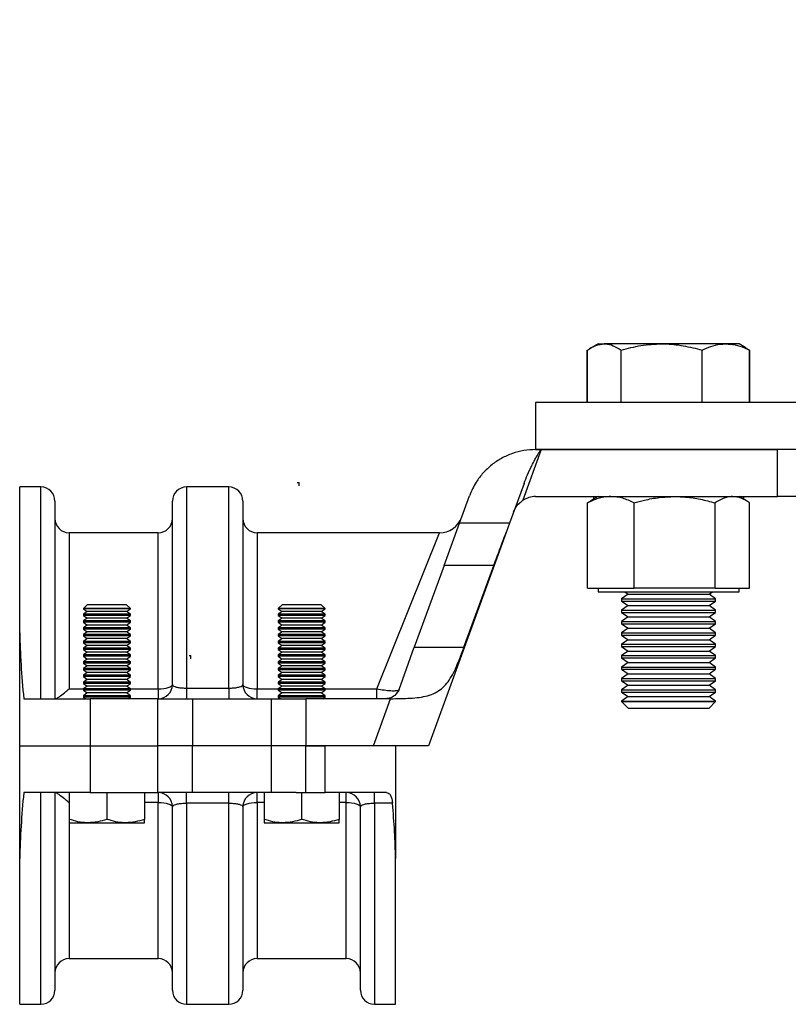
# Model space of a CAD drawing. Header units: millimetres. Extents: x 2 to 838, y 2 to 592.
# Tile 3 of 9: x 247 to 328, y 240 to 345. Entities that reach past the tile are written whole.
import ezdxf

# ---------------------------------------------------------------- set-up
doc = ezdxf.new("R2010")
doc.units = ezdxf.units.MM
doc.header["$PDSIZE"] = -1

msp = doc.modelspace()

# ---------------------------------------------------------------- linework, layer by layer
at = {"color": 7, "linetype": 'Continuous', "lineweight": 25}
for p, q in [((307.43, 310.31), (307.26, 310.21)), ((308.18, 310.74), (307.43, 310.31)), ((308.18, 310.74), (308.84, 310.74)), ((314.94, 310.74), (308.84, 310.74)), ((321.77, 310.74), (314.94, 310.74)), ((323.18, 310.74), (321.77, 310.74)), ((323.92, 310.31), (323.18, 310.74)), ((324.3, 310.07), (323.91, 310.29)), ((307.03, 304.49), (307.03, 310.07)), ((307.06, 304.49), (307.06, 310.07)), ((310.63, 304.49), (310.63, 310.07)), ((319.25, 304.49), (319.25, 310.07)), ((324.3, 304.49), (324.3, 310.07)), ((324.33, 304.49), (324.33, 310.07)), ((301.54, 304.49), (301.54, 299.49)), ((302.14, 299.49), (300.17, 294.09)), ((301.54, 299.49), (302.14, 299.49)), ((302.14, 299.49), (327.29, 299.49)), ((327.29, 294.49), (327.29, 299.49)), ((248.89, 295.51), (246.64, 295.51)), ((246.64, 279.99), (246.64, 295.51)), ((248.89, 272.98), (248.89, 295.51)), ((268.89, 295.51), (264.39, 295.51)), ((264.39, 295.51), (264.39, 274.11)), ((268.89, 274.11), (268.89, 295.51)), ((300.3, 295.89), (298.76, 291.67)), ((293.44, 291.67), (294.49, 294.56)), ((301.54, 294.49), (327.29, 294.49)), ((308.18, 294.49), (307.39, 294.04)), ((307.7, 294.49), (307.7, 294.22)), ((323.97, 294.04), (323.18, 294.49)), ((323.66, 294.49), (323.66, 294.22)), ((329.79, 294.49), (327.29, 294.49)), ((250.39, 294.01), (250.39, 272.98)), ((262.89, 274.48), (262.89, 294.01)), ((270.39, 294.01), (270.39, 274.48)), ((307.05, 293.82), (307.4, 294.01)), ((307.05, 284.74), (307.05, 293.82)), ((312.01, 284.74), (312.01, 293.82)), ((320.64, 284.74), (320.64, 293.82)), ((324.31, 284.74), (324.31, 293.82)), ((291.79, 287.14), (293.44, 291.67)), ((298.76, 291.67), (293.44, 291.67)), ((298.76, 291.67), (298.4, 290.68)), ((261.39, 290.64), (251.89, 290.64)), ((251.89, 290.64), (251.89, 274.04)), ((261.39, 274.04), (261.39, 290.64)), ((291.32, 290.64), (271.89, 290.64)), ((271.89, 290.64), (271.89, 274.04)), ((284.63, 274.04), (291.32, 290.64)), ((298.4, 290.68), (290.14, 267.98)), ((291.79, 287.14), (288.63, 278.45)), ((297.08, 287.14), (291.79, 287.14)), ((293.91, 278.45), (297.08, 287.14)), ((307.05, 284.74), (309.53, 284.74)), ((308.18, 284.74), (308.18, 284.34)), ((308.18, 284.34), (323.18, 284.34)), ((309.53, 284.74), (312.01, 284.74)), ((311.37, 284.1), (310.68, 283.62)), ((311.02, 284.34), (311.37, 284.1)), ((311.37, 284.1), (319.99, 284.1)), ((316.33, 284.74), (312.01, 284.74)), ((320.64, 284.74), (316.33, 284.74)), ((319.99, 284.1), (320.34, 284.34)), ((320.68, 283.62), (319.99, 284.1)), ((320.64, 284.74), (322.47, 284.74)), ((322.47, 284.74), (324.31, 284.74)), ((323.18, 284.34), (323.18, 284.74)), ((253.83, 282.98), (253.42, 282.57)), ((258, 282.98), (253.83, 282.98)), ((258.42, 282.57), (258, 282.98)), ((274.55, 282.98), (274.14, 282.57)), ((278.72, 282.98), (274.55, 282.98)), ((279.14, 282.57), (278.72, 282.98)), ((310.68, 283.62), (310.68, 283.37)), ((310.68, 283.62), (320.68, 283.62)), ((310.68, 283.37), (311.37, 282.89)), ((310.68, 283.37), (320.68, 283.37)), ((319.99, 282.89), (320.68, 283.37)), ((320.68, 283.37), (320.68, 283.62)), ((253.42, 282.57), (253.42, 282.55)), ((258.42, 282.57), (253.42, 282.57)), ((253.42, 282.55), (253.83, 282.26)), ((255.92, 282.55), (253.42, 282.55)), ((253.83, 282.26), (253.42, 281.97)), ((253.42, 281.97), (253.42, 281.83)), ((255.92, 281.97), (253.42, 281.97)), ((255.92, 282.26), (253.83, 282.26)), ((258.42, 282.55), (255.92, 282.55)), ((258, 282.26), (255.92, 282.26)), ((258.42, 281.97), (255.92, 281.97)), ((258, 282.26), (258.42, 282.55)), ((258.42, 281.97), (258, 282.26)), ((258.42, 282.55), (258.42, 282.57)), ((258.42, 281.83), (258.42, 281.97)), ((274.14, 282.57), (274.14, 282.55)), ((279.14, 282.57), (274.14, 282.57)), ((274.14, 282.55), (274.55, 282.26)), ((276.64, 282.55), (274.14, 282.55)), ((274.55, 282.26), (274.14, 281.97)), ((274.14, 281.97), (274.14, 281.83)), ((276.64, 281.97), (274.14, 281.97)), ((276.64, 282.26), (274.55, 282.26)), ((279.14, 282.55), (276.64, 282.55)), ((278.72, 282.26), (276.64, 282.26)), ((279.14, 281.97), (276.64, 281.97)), ((278.72, 282.26), (279.14, 282.55)), ((279.14, 281.97), (278.72, 282.26)), ((279.14, 282.55), (279.14, 282.57)), ((279.14, 281.83), (279.14, 281.97)), ((311.37, 282.89), (310.68, 282.41)), ((310.68, 282.41), (310.68, 282.16)), ((310.68, 282.41), (320.68, 282.41)), ((310.68, 282.16), (311.37, 281.68)), ((310.68, 282.16), (320.68, 282.16)), ((311.37, 282.89), (319.99, 282.89)), ((320.68, 282.41), (319.99, 282.89)), ((319.99, 281.68), (320.68, 282.16)), ((320.68, 282.16), (320.68, 282.41)), ((253.42, 281.83), (253.83, 281.54)), ((255.92, 281.83), (253.42, 281.83)), ((253.83, 281.54), (253.42, 281.25)), ((253.42, 281.25), (253.42, 281.11)), ((255.92, 281.25), (253.42, 281.25)), ((253.42, 281.11), (253.83, 280.82)), ((255.92, 281.11), (253.42, 281.11)), ((255.92, 281.54), (253.83, 281.54)), ((258.42, 281.83), (255.92, 281.83)), ((258, 281.54), (255.92, 281.54)), ((258.42, 281.25), (255.92, 281.25)), ((258.42, 281.11), (255.92, 281.11)), ((258, 281.54), (258.42, 281.83)), ((258.42, 281.25), (258, 281.54)), ((258, 280.82), (258.42, 281.11)), ((258.42, 281.11), (258.42, 281.25)), ((274.14, 281.83), (274.55, 281.54)), ((276.64, 281.83), (274.14, 281.83)), ((274.55, 281.54), (274.14, 281.25)), ((274.14, 281.25), (274.14, 281.11)), ((276.64, 281.25), (274.14, 281.25)), ((274.14, 281.11), (274.55, 280.82)), ((276.64, 281.11), (274.14, 281.11)), ((276.64, 281.54), (274.55, 281.54)), ((279.14, 281.83), (276.64, 281.83)), ((278.72, 281.54), (276.64, 281.54)), ((279.14, 281.25), (276.64, 281.25)), ((279.14, 281.11), (276.64, 281.11)), ((278.72, 281.54), (279.14, 281.83)), ((279.14, 281.25), (278.72, 281.54)), ((278.72, 280.82), (279.14, 281.11)), ((279.14, 281.11), (279.14, 281.25)), ((311.37, 281.68), (310.68, 281.2)), ((310.68, 281.2), (310.68, 280.95)), ((310.68, 281.2), (320.68, 281.2)), ((310.68, 280.95), (311.37, 280.47)), ((310.68, 280.95), (320.68, 280.95)), ((311.37, 281.68), (319.99, 281.68)), ((320.68, 281.2), (319.99, 281.68)), ((319.99, 280.47), (320.68, 280.95)), ((320.68, 280.95), (320.68, 281.2)), ((246.64, 267.98), (246.64, 279.99)), ((253.83, 280.82), (253.42, 280.53)), ((253.42, 280.53), (253.42, 280.38)), ((255.92, 280.53), (253.42, 280.53)), ((253.42, 280.38), (253.83, 280.09)), ((255.92, 280.38), (253.42, 280.38)), ((253.83, 280.09), (253.42, 279.8)), ((253.42, 279.8), (253.42, 279.66)), ((255.92, 279.8), (253.42, 279.8)), ((255.92, 280.82), (253.83, 280.82)), ((255.92, 280.09), (253.83, 280.09)), ((258, 280.82), (255.92, 280.82)), ((258.42, 280.53), (255.92, 280.53)), ((258.42, 280.38), (255.92, 280.38)), ((258, 280.09), (255.92, 280.09)), ((258.42, 279.8), (255.92, 279.8)), ((258.42, 280.53), (258, 280.82)), ((258, 280.09), (258.42, 280.38)), ((258.42, 279.8), (258, 280.09)), ((258.42, 280.38), (258.42, 280.53)), ((258.42, 279.66), (258.42, 279.8)), ((274.55, 280.82), (274.14, 280.53)), ((274.14, 280.53), (274.14, 280.38)), ((276.64, 280.53), (274.14, 280.53)), ((274.14, 280.38), (274.55, 280.09)), ((276.64, 280.38), (274.14, 280.38)), ((274.55, 280.09), (274.14, 279.8)), ((274.14, 279.8), (274.14, 279.66)), ((276.64, 279.8), (274.14, 279.8)), ((276.64, 280.82), (274.55, 280.82)), ((276.64, 280.09), (274.55, 280.09)), ((278.72, 280.82), (276.64, 280.82)), ((279.14, 280.53), (276.64, 280.53)), ((279.14, 280.38), (276.64, 280.38)), ((278.72, 280.09), (276.64, 280.09)), ((279.14, 279.8), (276.64, 279.8)), ((279.14, 280.53), (278.72, 280.82)), ((278.72, 280.09), (279.14, 280.38)), ((279.14, 279.8), (278.72, 280.09)), ((279.14, 280.38), (279.14, 280.53)), ((279.14, 279.66), (279.14, 279.8)), ((311.37, 280.47), (310.68, 279.99)), ((310.68, 279.99), (310.68, 279.74)), ((310.68, 279.99), (320.68, 279.99)), ((311.37, 280.47), (319.99, 280.47)), ((320.68, 279.99), (319.99, 280.47)), ((320.68, 279.74), (320.68, 279.99)), ((253.42, 279.66), (253.83, 279.37)), ((255.92, 279.66), (253.42, 279.66)), ((253.83, 279.37), (253.42, 279.08)), ((253.42, 279.08), (253.42, 278.94)), ((255.92, 279.08), (253.42, 279.08)), ((253.42, 278.94), (253.83, 278.65)), ((255.92, 278.94), (253.42, 278.94)), ((255.92, 279.37), (253.83, 279.37)), ((258.42, 279.66), (255.92, 279.66)), ((258, 279.37), (255.92, 279.37)), ((258.42, 279.08), (255.92, 279.08)), ((258.42, 278.94), (255.92, 278.94)), ((258, 279.37), (258.42, 279.66)), ((258.42, 279.08), (258, 279.37)), ((258, 278.65), (258.42, 278.94)), ((258.42, 278.94), (258.42, 279.08)), ((274.14, 279.66), (274.55, 279.37)), ((276.64, 279.66), (274.14, 279.66)), ((274.55, 279.37), (274.14, 279.08)), ((274.14, 279.08), (274.14, 278.94)), ((276.64, 279.08), (274.14, 279.08)), ((274.14, 278.94), (274.55, 278.65)), ((276.64, 278.94), (274.14, 278.94)), ((276.64, 279.37), (274.55, 279.37)), ((279.14, 279.66), (276.64, 279.66)), ((278.72, 279.37), (276.64, 279.37)), ((279.14, 279.08), (276.64, 279.08)), ((279.14, 278.94), (276.64, 278.94)), ((278.72, 279.37), (279.14, 279.66)), ((279.14, 279.08), (278.72, 279.37)), ((278.72, 278.65), (279.14, 278.94)), ((279.14, 278.94), (279.14, 279.08)), ((310.68, 279.74), (311.37, 279.26)), ((310.68, 279.74), (320.68, 279.74)), ((311.37, 279.26), (310.68, 278.77)), ((310.68, 278.77), (310.68, 278.53)), ((310.68, 278.77), (320.68, 278.77)), ((311.37, 279.26), (319.99, 279.26)), ((319.99, 279.26), (320.68, 279.74)), ((320.68, 278.77), (319.99, 279.26)), ((320.68, 278.53), (320.68, 278.77)), ((253.83, 278.65), (253.42, 278.36)), ((253.42, 278.36), (253.42, 278.22)), ((255.92, 278.36), (253.42, 278.36)), ((253.42, 278.22), (253.83, 277.93)), ((255.92, 278.22), (253.42, 278.22)), ((253.83, 277.93), (253.42, 277.64)), ((255.92, 278.65), (253.83, 278.65)), ((255.92, 277.93), (253.83, 277.93)), ((258, 278.65), (255.92, 278.65)), ((258.42, 278.36), (255.92, 278.36)), ((258.42, 278.22), (255.92, 278.22)), ((258, 277.93), (255.92, 277.93)), ((258.42, 278.36), (258, 278.65)), ((258, 277.93), (258.42, 278.22)), ((258.42, 277.64), (258, 277.93)), ((258.42, 278.22), (258.42, 278.36)), ((274.55, 278.65), (274.14, 278.36)), ((274.14, 278.36), (274.14, 278.22)), ((276.64, 278.36), (274.14, 278.36)), ((274.14, 278.22), (274.55, 277.93)), ((276.64, 278.22), (274.14, 278.22)), ((274.55, 277.93), (274.14, 277.64)), ((276.64, 278.65), (274.55, 278.65)), ((276.64, 277.93), (274.55, 277.93)), ((278.72, 278.65), (276.64, 278.65)), ((279.14, 278.36), (276.64, 278.36)), ((279.14, 278.22), (276.64, 278.22)), ((278.72, 277.93), (276.64, 277.93)), ((279.14, 278.36), (278.72, 278.65)), ((278.72, 277.93), (279.14, 278.22)), ((279.14, 277.64), (278.72, 277.93)), ((279.14, 278.22), (279.14, 278.36)), ((287, 273.97), (288.63, 278.45)), ((288.63, 278.45), (293.91, 278.45)), ((310.68, 278.53), (311.37, 278.05)), ((310.68, 278.53), (320.68, 278.53)), ((311.37, 278.05), (310.68, 277.56)), ((311.37, 278.05), (319.99, 278.05)), ((319.99, 278.05), (320.68, 278.53)), ((320.68, 277.56), (319.99, 278.05)), ((253.42, 277.64), (253.42, 277.49)), ((255.92, 277.64), (253.42, 277.64)), ((253.42, 277.49), (253.83, 277.2)), ((255.92, 277.49), (253.42, 277.49)), ((253.83, 277.2), (253.42, 276.91)), ((253.42, 276.91), (253.42, 276.77)), ((255.92, 276.91), (253.42, 276.91)), ((253.42, 276.77), (253.83, 276.48)), ((255.92, 276.77), (253.42, 276.77)), ((255.92, 277.2), (253.83, 277.2)), ((258.42, 277.64), (255.92, 277.64)), ((258.42, 277.49), (255.92, 277.49)), ((258, 277.2), (255.92, 277.2)), ((258.42, 276.91), (255.92, 276.91)), ((258.42, 276.77), (255.92, 276.77)), ((258, 277.2), (258.42, 277.49)), ((258.42, 276.91), (258, 277.2)), ((258, 276.48), (258.42, 276.77)), ((258.42, 277.49), (258.42, 277.64)), ((258.42, 276.77), (258.42, 276.91)), ((274.14, 277.64), (274.14, 277.49)), ((276.64, 277.64), (274.14, 277.64)), ((274.14, 277.49), (274.55, 277.2)), ((276.64, 277.49), (274.14, 277.49)), ((274.55, 277.2), (274.14, 276.91)), ((274.14, 276.91), (274.14, 276.77)), ((276.64, 276.91), (274.14, 276.91)), ((274.14, 276.77), (274.55, 276.48)), ((276.64, 276.77), (274.14, 276.77)), ((276.64, 277.2), (274.55, 277.2)), ((279.14, 277.64), (276.64, 277.64)), ((279.14, 277.49), (276.64, 277.49)), ((278.72, 277.2), (276.64, 277.2)), ((279.14, 276.91), (276.64, 276.91)), ((279.14, 276.77), (276.64, 276.77)), ((278.72, 277.2), (279.14, 277.49)), ((279.14, 276.91), (278.72, 277.2)), ((278.72, 276.48), (279.14, 276.77)), ((279.14, 277.49), (279.14, 277.64)), ((279.14, 276.77), (279.14, 276.91)), ((310.68, 277.56), (310.68, 277.32)), ((310.68, 277.56), (320.68, 277.56)), ((310.68, 277.32), (311.37, 276.83)), ((310.68, 277.32), (320.68, 277.32)), ((311.37, 276.83), (310.68, 276.35)), ((311.37, 276.83), (319.99, 276.83)), ((319.99, 276.83), (320.68, 277.32)), ((320.68, 276.35), (319.99, 276.83)), ((320.68, 277.32), (320.68, 277.56)), ((253.83, 276.48), (253.42, 276.19)), ((253.42, 276.19), (253.42, 276.05)), ((255.92, 276.19), (253.42, 276.19)), ((253.42, 276.05), (253.83, 275.76)), ((255.92, 276.05), (253.42, 276.05)), ((253.83, 275.76), (253.42, 275.47)), ((255.92, 276.48), (253.83, 276.48)), ((255.92, 275.76), (253.83, 275.76)), ((258, 276.48), (255.92, 276.48)), ((258.42, 276.19), (255.92, 276.19)), ((258.42, 276.05), (255.92, 276.05)), ((258, 275.76), (255.92, 275.76)), ((258.42, 276.19), (258, 276.48)), ((258, 275.76), (258.42, 276.05)), ((258.42, 275.47), (258, 275.76)), ((258.42, 276.05), (258.42, 276.19)), ((274.55, 276.48), (274.14, 276.19)), ((274.14, 276.19), (274.14, 276.05)), ((276.64, 276.19), (274.14, 276.19)), ((274.14, 276.05), (274.55, 275.76)), ((276.64, 276.05), (274.14, 276.05)), ((274.55, 275.76), (274.14, 275.47)), ((276.64, 276.48), (274.55, 276.48)), ((276.64, 275.76), (274.55, 275.76)), ((278.72, 276.48), (276.64, 276.48)), ((279.14, 276.19), (276.64, 276.19)), ((279.14, 276.05), (276.64, 276.05)), ((278.72, 275.76), (276.64, 275.76)), ((279.14, 276.19), (278.72, 276.48)), ((278.72, 275.76), (279.14, 276.05)), ((279.14, 275.47), (278.72, 275.76)), ((279.14, 276.05), (279.14, 276.19)), ((310.68, 276.35), (310.68, 276.11)), ((310.68, 276.35), (320.68, 276.35)), ((310.68, 276.11), (311.37, 275.62)), ((310.68, 276.11), (320.68, 276.11)), ((311.37, 275.62), (310.68, 275.14)), ((311.37, 275.62), (319.99, 275.62)), ((319.99, 275.62), (320.68, 276.11)), ((320.68, 275.14), (319.99, 275.62)), ((320.68, 276.11), (320.68, 276.35)), ((253.42, 275.47), (253.42, 275.33)), ((255.92, 275.47), (253.42, 275.47)), ((253.42, 275.33), (253.83, 275.04)), ((255.92, 275.33), (253.42, 275.33)), ((253.83, 275.04), (253.42, 274.75)), ((253.42, 274.75), (253.42, 274.61)), ((255.92, 274.75), (253.42, 274.75)), ((253.42, 274.61), (253.83, 274.32)), ((255.92, 274.61), (253.42, 274.61)), ((255.92, 275.04), (253.83, 275.04)), ((258.42, 275.47), (255.92, 275.47)), ((258.42, 275.33), (255.92, 275.33)), ((258, 275.04), (255.92, 275.04)), ((258.42, 274.75), (255.92, 274.75)), ((258.42, 274.61), (255.92, 274.61)), ((258, 275.04), (258.42, 275.33)), ((258.42, 274.75), (258, 275.04)), ((258, 274.32), (258.42, 274.61)), ((258.42, 275.33), (258.42, 275.47)), ((258.42, 274.61), (258.42, 274.75)), ((274.14, 275.47), (274.14, 275.33)), ((276.64, 275.47), (274.14, 275.47)), ((274.14, 275.33), (274.55, 275.04)), ((276.64, 275.33), (274.14, 275.33)), ((274.55, 275.04), (274.14, 274.75)), ((274.14, 274.75), (274.14, 274.61)), ((276.64, 274.75), (274.14, 274.75)), ((274.14, 274.61), (274.55, 274.32)), ((276.64, 274.61), (274.14, 274.61)), ((276.64, 275.04), (274.55, 275.04)), ((279.14, 275.47), (276.64, 275.47)), ((279.14, 275.33), (276.64, 275.33)), ((278.72, 275.04), (276.64, 275.04)), ((279.14, 274.75), (276.64, 274.75)), ((279.14, 274.61), (276.64, 274.61)), ((278.72, 275.04), (279.14, 275.33)), ((279.14, 274.75), (278.72, 275.04)), ((278.72, 274.32), (279.14, 274.61)), ((279.14, 275.33), (279.14, 275.47)), ((279.14, 274.61), (279.14, 274.75)), ((310.68, 275.14), (310.68, 274.89)), ((310.68, 275.14), (320.68, 275.14)), ((310.68, 274.89), (311.37, 274.41)), ((310.68, 274.89), (320.68, 274.89)), ((319.99, 274.41), (320.68, 274.89)), ((320.68, 274.89), (320.68, 275.14)), ((251.89, 274.04), (253.43, 274.04)), ((253.83, 274.32), (253.42, 274.03)), ((253.42, 274.03), (253.42, 273.88)), ((255.92, 274.03), (253.42, 274.03)), ((253.42, 273.88), (253.83, 273.59)), ((255.92, 273.88), (253.42, 273.88)), ((253.83, 273.59), (253.42, 273.3)), ((255.92, 274.32), (253.83, 274.32)), ((255.92, 273.59), (253.83, 273.59)), ((258, 274.32), (255.92, 274.32)), ((258.42, 274.03), (255.92, 274.03)), ((258.42, 273.88), (255.92, 273.88)), ((258, 273.59), (255.92, 273.59)), ((258.42, 274.03), (258, 274.32)), ((258, 273.59), (258.42, 273.88)), ((258.42, 273.3), (258, 273.59)), ((258.4, 274.04), (261.39, 274.04)), ((258.42, 273.88), (258.42, 274.03)), ((261.39, 274.04), (261.39, 272.98)), ((264.39, 274.11), (264.39, 272.98)), ((264.39, 274.11), (268.89, 274.11)), ((268.89, 274.11), (268.89, 272.98)), ((271.89, 272.98), (271.89, 274.04)), ((271.89, 274.04), (274.15, 274.04)), ((274.55, 274.32), (274.14, 274.03)), ((274.14, 274.03), (274.14, 273.88)), ((276.64, 274.03), (274.14, 274.03)), ((274.14, 273.88), (274.55, 273.59)), ((276.64, 273.88), (274.14, 273.88)), ((274.55, 273.59), (274.14, 273.3)), ((276.64, 274.32), (274.55, 274.32)), ((276.64, 273.59), (274.55, 273.59)), ((278.72, 274.32), (276.64, 274.32)), ((279.14, 274.03), (276.64, 274.03)), ((279.14, 273.88), (276.64, 273.88)), ((278.72, 273.59), (276.64, 273.59)), ((279.14, 274.03), (278.72, 274.32)), ((278.72, 273.59), (279.14, 273.88)), ((279.14, 273.3), (278.72, 273.59)), ((279.13, 274.04), (284.63, 274.04)), ((279.14, 273.88), (279.14, 274.03)), ((284.63, 272.98), (284.63, 274.04)), ((311.37, 274.41), (310.68, 273.93)), ((310.68, 273.93), (310.68, 273.68)), ((310.68, 273.93), (320.68, 273.93)), ((310.68, 273.68), (311.37, 273.2)), ((310.68, 273.68), (320.68, 273.68)), ((311.37, 274.41), (319.99, 274.41)), ((320.68, 273.93), (319.99, 274.41)), ((319.99, 273.2), (320.68, 273.68)), ((320.68, 273.68), (320.68, 273.93)), ((247.07, 272.98), (254.14, 272.98)), ((253.42, 273.3), (253.42, 273.16)), ((255.92, 273.3), (253.42, 273.3)), ((253.42, 273.16), (253.67, 272.98)), ((255.92, 273.16), (253.42, 273.16)), ((254.14, 272.98), (254.14, 267.98)), ((261.35, 272.98), (254.14, 272.98)), ((258.42, 273.3), (255.92, 273.3)), ((258.42, 273.16), (255.92, 273.16)), ((258.16, 272.98), (258.42, 273.16)), ((258.42, 273.16), (258.42, 273.3)), ((261.35, 267.98), (261.35, 272.98)), ((261.35, 272.98), (265.01, 272.98)), ((265.01, 272.98), (265.01, 267.98)), ((265.01, 272.98), (273.42, 272.98)), ((273.42, 267.98), (273.42, 272.98)), ((273.42, 272.98), (277.08, 272.98)), ((274.14, 273.3), (274.14, 273.16)), ((276.64, 273.3), (274.14, 273.3)), ((274.14, 273.16), (274.39, 272.98)), ((276.64, 273.16), (274.14, 273.16)), ((279.14, 273.3), (276.64, 273.3)), ((279.14, 273.16), (276.64, 273.16)), ((277.08, 272.98), (277.08, 267.98)), ((285.59, 272.98), (277.08, 272.98)), ((278.88, 272.98), (279.14, 273.16)), ((279.14, 273.16), (279.14, 273.3)), ((284.29, 267.98), (286.11, 272.98)), ((286.11, 272.98), (285.59, 272.98)), ((311.37, 273.2), (310.68, 272.72)), ((310.68, 272.72), (310.68, 272.68)), ((310.68, 272.72), (320.68, 272.72)), ((310.68, 272.68), (311.37, 271.99)), ((310.68, 272.68), (320.68, 272.68)), ((311.37, 273.2), (319.99, 273.2)), ((320.68, 272.72), (319.99, 273.2)), ((319.99, 271.99), (320.68, 272.68)), ((320.68, 272.68), (320.68, 272.72)), ((311.37, 271.99), (319.99, 271.99)), ((246.64, 255.98), (246.64, 267.98)), ((246.64, 267.98), (254.14, 267.98)), ((254.14, 267.98), (254.14, 262.98)), ((254.14, 267.98), (261.35, 267.98)), ((261.35, 262.98), (261.35, 267.98)), ((265.01, 267.98), (261.35, 267.98)), ((265.01, 262.98), (265.01, 267.98)), ((273.42, 267.98), (265.01, 267.98)), ((273.42, 262.98), (273.42, 267.98)), ((277.08, 267.98), (273.42, 267.98)), ((277.08, 262.98), (277.08, 267.98)), ((277.08, 267.98), (279.14, 267.98)), ((284.29, 267.98), (277.08, 267.98)), ((279.14, 262.98), (279.14, 267.98)), ((290.14, 267.98), (284.29, 267.98)), ((286.64, 267.98), (286.64, 255.98)), ((254.14, 262.98), (247.07, 262.98)), ((248.89, 240.46), (248.89, 262.98)), ((250.39, 262.98), (250.39, 241.96)), ((251.92, 262.98), (251.92, 260.14)), ((254.14, 262.98), (255.49, 262.98)), ((255.49, 262.98), (255.92, 262.98)), ((255.92, 262.98), (255.92, 260.14)), ((255.92, 262.98), (256.35, 262.98)), ((256.35, 262.98), (261.35, 262.98)), ((259.92, 262.98), (259.92, 260.14)), ((265.01, 262.98), (261.35, 262.98)), ((261.39, 262.98), (261.39, 261.93)), ((264.39, 261.86), (264.39, 262.98)), ((273.42, 262.98), (265.01, 262.98)), ((268.89, 261.86), (268.89, 262.98)), ((271.89, 261.93), (271.89, 262.98)), ((272.64, 262.98), (272.64, 260.14)), ((276.04, 262.98), (273.42, 262.98)), ((276.04, 262.98), (276.64, 262.98)), ((276.64, 262.98), (276.64, 260.14)), ((276.64, 262.98), (277.07, 262.98)), ((277.08, 262.98), (279.14, 262.98)), ((285.67, 262.98), (279.14, 262.98)), ((280.64, 262.98), (280.64, 260.14)), ((281.39, 261.93), (281.39, 262.98)), ((284.39, 261.86), (284.39, 262.98)), ((251.89, 261.93), (251.89, 245.32)), ((251.92, 261.93), (251.89, 261.93)), ((261.39, 261.93), (259.92, 261.93)), ((261.39, 245.32), (261.39, 261.93)), ((262.89, 241.96), (262.89, 261.48)), ((268.89, 261.86), (264.39, 261.86)), ((264.39, 261.86), (264.39, 240.46)), ((268.89, 240.46), (268.89, 261.86)), ((270.39, 261.48), (270.39, 241.96)), ((272.64, 261.93), (271.89, 261.93)), ((271.89, 261.93), (271.89, 245.32)), ((281.39, 261.93), (280.64, 261.93)), ((281.39, 245.32), (281.39, 261.93)), ((282.89, 241.96), (282.89, 261.48)), ((286.3, 261.86), (284.39, 261.86)), ((284.39, 261.86), (284.39, 240.46)), ((251.92, 259.78), (253.92, 259.78)), ((253.92, 259.78), (257.92, 259.78)), ((257.92, 259.78), (259.92, 259.78)), ((272.64, 259.78), (274.64, 259.78)), ((274.64, 259.78), (278.64, 259.78)), ((278.64, 259.78), (280.64, 259.78)), ((246.64, 240.46), (246.64, 255.98)), ((286.64, 240.46), (286.64, 255.98)), ((251.89, 245.32), (261.39, 245.32)), ((271.89, 245.32), (281.39, 245.32)), ((246.64, 240.46), (248.89, 240.46)), ((264.39, 240.46), (268.89, 240.46)), ((284.39, 240.46), (286.64, 240.46))]:
    msp.add_line(p, q, dxfattribs=at)
at = {"color": 7, "linetype": 'Continuous'}
for p, q in [((276.33, 295.95), (276.18, 295.95)), ((276.33, 295.95), (276.33, 295.64)), ((264.83, 277.55), (264.68, 277.55)), ((264.83, 277.55), (264.83, 277.24))]:
    msp.add_line(p, q, dxfattribs=at)
at = {"color": 7, "linetype": 'Continuous', "lineweight": 25, "flags": 128}
for points in [[(261.39, 274.04), (261.68, 274.04), (261.96, 274.07), (262.22, 274.11), (262.45, 274.17), (262.64, 274.23), (262.77, 274.31), (262.86, 274.39), (262.89, 274.48)], [(270.39, 274.48), (270.42, 274.39), (270.5, 274.31), (270.64, 274.23), (270.83, 274.17), (271.06, 274.11), (271.31, 274.07), (271.6, 274.04), (271.89, 274.04)], [(261.39, 261.93), (261.68, 261.92), (261.96, 261.9), (262.22, 261.85), (262.45, 261.8), (262.64, 261.73), (262.77, 261.65), (262.86, 261.57), (262.89, 261.48)], [(270.39, 261.48), (270.42, 261.57), (270.5, 261.65), (270.64, 261.73), (270.83, 261.8), (271.06, 261.85), (271.31, 261.9), (271.6, 261.92), (271.89, 261.93)], [(281.39, 261.93), (281.68, 261.92), (281.96, 261.9), (282.22, 261.85), (282.45, 261.8), (282.64, 261.73), (282.77, 261.65), (282.86, 261.57), (282.89, 261.48)]]:
    msp.add_lwpolyline(points, dxfattribs=at)
at = {"color": 7, "linetype": 'Continuous', "lineweight": 25}
for centre, radius, start, end in [((248.89, 294.01), 1.5, 0, 90), ((264.39, 294.01), 1.5, 90, 180), ((268.89, 294.01), 1.5, 0, 90), ((301.54, 291.99), 2.5, 90, 123.1301), ((251.89, 292.14), 1.5, 180, 270), ((261.39, 292.14), 1.5, 270, 0), ((271.89, 292.14), 1.5, 180, 270), ((291.32, 293.14), 2.5, 269.549, 340), ((261.39, 274.48), 1.5, 270, 0), ((271.89, 274.48), 1.5, 180, 270), ((261.39, 261.48), 1.5, 0, 90), ((271.89, 261.48), 1.5, 90, 180), ((281.39, 261.48), 1.5, 0, 90), ((251.89, 243.82), 1.5, 90, 180), ((261.39, 243.82), 1.5, 0, 90), ((271.89, 243.82), 1.5, 90, 180), ((281.39, 243.82), 1.5, 0, 90), ((248.89, 241.96), 1.5, 270, 0), ((264.39, 241.96), 1.5, 180, 270), ((268.89, 241.96), 1.5, 270, 0), ((284.39, 241.96), 1.5, 180, 270)]:
    msp.add_arc(centre, radius, start, end, dxfattribs=at)
for points, knots in [([(500.4, 304.49), (494.09, 304.49), (487.07, 304.49), (479.33, 304.49), (477.21, 304.49), (475.08, 304.49), (472.96, 304.5), (471.1, 304.48), (469.48, 304.51), (468.05, 304.92), (466.49, 305.6), (464.72, 306.64), (462.79, 308), (460.44, 309.89), (457.7, 312.35), (454.57, 315.37), (451.25, 318.67), (447.75, 322.15), (444.06, 325.73), (440.17, 329.31), (436.05, 332.8), (431.7, 336.09), (427.14, 339.04), (422.36, 341.43), (417.44, 343.2), (412.79, 344.31), (408.44, 344.96), (404.39, 345.25), (400.24, 345.21), (396.03, 344.77), (391.81, 343.87), (387.67, 342.45), (383.73, 340.45), (379.68, 337.7), (375.59, 334.23), (371.41, 330.14), (367.36, 325.9), (363.34, 321.66), (359.27, 317.57), (355.41, 314.1), (351.76, 311.28), (348.36, 309.07), (344.79, 307.23), (341.36, 305.93), (338.07, 305.09), (334.94, 304.6), (331.49, 304.46), (327.79, 304.5), (323.88, 304.49), (315.13, 304.5), (307.68, 304.49), (301.54, 304.49)], [0, 0, 0, 0, 0.083771, 0.093173, 0.102576, 0.111979, 0.121382, 0.130785, 0.136679, 0.142756, 0.150277, 0.159334, 0.169845, 0.181681, 0.199274, 0.218629, 0.239425, 0.261366, 0.284184, 0.307643, 0.331549, 0.355762, 0.379952, 0.4035, 0.426442, 0.449293, 0.466769, 0.484739, 0.503103, 0.521794, 0.540798, 0.56015, 0.579806, 0.599221, 0.624931, 0.650812, 0.676831, 0.702773, 0.728365, 0.753354, 0.771614, 0.789481, 0.807091, 0.824718, 0.838143, 0.85204, 0.86667, 0.883873, 0.901169, 0.918464, 1, 1, 1, 1]), ([(500.4, 299.49), (493.33, 299.49), (485.46, 299.49), (476.81, 299.49), (474.43, 299.49), (472.05, 299.51), (469.64, 299.43), (467.18, 299.9), (464.71, 300.87), (462.06, 302.37), (459.23, 304.41), (456.19, 306.96), (453.06, 309.86), (449.83, 313.02), (446.48, 316.37), (443.07, 319.74), (439.59, 323.07), (436.05, 326.26), (432.37, 329.33), (428.56, 332.16), (424.76, 334.6), (420.99, 336.53), (417.25, 337.99), (413.41, 339.06), (409.42, 339.8), (405.29, 340.22), (401.07, 340.25), (396.83, 339.85), (392.66, 338.92), (388.62, 337.42), (384.83, 335.24), (381.25, 332.52), (377.79, 329.41), (374.37, 326.01), (370.84, 322.31), (367.13, 318.39), (363.18, 314.41), (359.02, 310.6), (354.9, 307.35), (350.84, 304.72), (346.86, 302.67), (342.6, 301.05), (338.21, 299.98), (333.69, 299.46), (329.18, 299.5), (324.58, 299.49), (319.97, 299.49), (315.37, 299.49), (310.76, 299.49), (306.15, 299.49), (303.08, 299.49), (301.54, 299.49)], [0, 0, 0, 0, 0.093826, 0.104357, 0.114889, 0.12542, 0.135958, 0.146783, 0.158369, 0.170967, 0.187064, 0.204642, 0.223569, 0.243654, 0.264672, 0.286392, 0.307307, 0.328461, 0.349697, 0.370849, 0.391418, 0.409497, 0.427034, 0.444516, 0.46239, 0.480794, 0.499504, 0.51833, 0.537178, 0.556072, 0.57522, 0.594993, 0.615576, 0.63693, 0.65891, 0.683534, 0.708435, 0.733406, 0.758334, 0.777915, 0.797601, 0.817598, 0.838211, 0.857464, 0.877693, 0.898077, 0.918462, 0.938846, 0.959231, 0.979615, 1, 1, 1, 1]), ([(307.06, 310.07), (307.35, 310.26), (307.94, 310.64), (308.54, 310.71), (308.84, 310.74)], [0, 0, 0, 0, 0.495458, 1, 1, 1, 1]), ([(308.84, 310.74), (308.89, 310.74), (309.21, 310.74), (309.81, 310.59), (310.35, 310.25), (310.63, 310.07)], [0, 0, 0, 0, 0.070104, 0.530791, 1, 1, 1, 1]), ([(310.63, 310.07), (311.33, 310.26), (312.74, 310.64), (314.2, 310.71), (314.94, 310.74)], [0, 0, 0, 0, 0.495458, 1, 1, 1, 1]), ([(314.94, 310.74), (315.04, 310.74), (315.81, 310.74), (317.27, 310.59), (318.58, 310.25), (319.25, 310.07)], [0, 0, 0, 0, 0.070104, 0.530791, 1, 1, 1, 1]), ([(319.25, 310.07), (319.56, 310.21), (320.19, 310.5), (321.04, 310.71), (321.57, 310.73), (321.77, 310.74)], [0, 0, 0, 0, 0.378556, 0.760643, 1, 1, 1, 1]), ([(321.77, 310.74), (322.1, 310.72), (322.77, 310.68), (323.61, 310.39), (324.12, 310.16), (324.3, 310.07)], [0, 0, 0, 0, 0.38687, 0.779459, 1, 1, 1, 1]), ([(301.54, 299.49), (301.12, 299.47), (300.28, 299.43), (299.05, 299.1), (297.9, 298.59), (296.85, 297.89), (295.94, 297.03), (295.09, 295.93), (294.71, 295.06), (294.49, 294.56)], [0, 0, 0, 0, 0.136496, 0.272989, 0.40953, 0.546059, 0.681556, 0.817044, 1, 1, 1, 1]), ([(300.3, 295.89), (300.42, 296.2), (300.67, 296.83), (301.08, 297.68), (301.42, 298.35), (301.66, 298.79), (301.82, 299.07), (301.92, 299.24), (302, 299.35), (302.04, 299.41), (302.08, 299.46), (302.11, 299.48), (302.13, 299.49), (302.14, 299.49), (302.14, 299.49)], [0, 0, 0, 0, 0.244083, 0.512093, 0.689783, 0.804391, 0.877355, 0.923571, 0.952815, 0.971346, 0.983138, 0.995001, 0.998568, 1, 1, 1, 1]), ([(309.53, 294.49), (309.47, 294.49), (309.03, 294.49), (308.19, 294.34), (307.43, 294), (307.05, 293.82)], [0, 0, 0, 0, 0.070104, 0.530791, 1, 1, 1, 1]), ([(312.01, 293.82), (311.61, 294.01), (310.8, 294.39), (309.96, 294.46), (309.53, 294.49)], [0, 0, 0, 0, 0.495458, 1, 1, 1, 1]), ([(312.01, 293.82), (312.38, 293.92), (313.26, 294.16), (314.7, 294.43), (315.78, 294.47), (316.33, 294.49)], [0, 0, 0, 0, 0.257243, 0.62638, 1, 1, 1, 1]), ([(316.33, 294.49), (316.72, 294.48), (317.64, 294.46), (319.09, 294.24), (320.12, 293.96), (320.64, 293.82)], [0, 0, 0, 0, 0.268407, 0.632373, 1, 1, 1, 1]), ([(322.47, 294.49), (322.43, 294.49), (322.1, 294.49), (321.48, 294.34), (320.92, 294), (320.64, 293.82)], [0, 0, 0, 0, 0.0701037, 0.5307915, 1, 1, 1, 1]), ([(324.31, 293.82), (324.01, 294.01), (323.41, 294.39), (322.79, 294.46), (322.47, 294.49)], [0, 0, 0, 0, 0.495458, 1, 1, 1, 1]), ([(299.19, 292.85), (299.19, 292.85), (299.24, 292.98), (299.4, 293.32), (299.72, 293.75), (300.05, 293.99), (300.17, 294.09)], [0, 0, 0, 0, 0.004182, 0.269942, 0.722842, 1, 1, 1, 1]), ([(297.08, 287.14), (297.3, 287.74), (297.75, 288.94), (298.18, 290.09), (298.4, 290.68)], [0, 0, 0, 0, 0.493474, 1, 1, 1, 1]), ([(246.64, 279.99), (246.68, 278.87), (246.75, 276.61), (246.96, 274.2), (247.07, 272.98)], [0, 0, 0, 0, 0.495195, 1, 1, 1, 1]), ([(286.11, 272.98), (286.46, 272.98), (287.17, 272.99), (288.2, 273.03), (289.17, 273.11), (290.07, 273.28), (290.85, 273.58), (291.53, 274.01), (292.1, 274.6), (292.58, 275.32), (293.01, 276.16), (293.45, 277.21), (293.74, 277.99), (293.91, 278.45)], [0, 0, 0, 0, 0.088273, 0.176555, 0.264787, 0.353015, 0.441804, 0.530585, 0.617348, 0.704122, 0.791468, 0.878814, 1, 1, 1, 1]), ([(250.44, 272.98), (250.5, 273), (250.63, 273.03), (251.02, 273.29), (251.46, 273.65), (251.78, 273.93), (251.89, 274.03), (251.89, 274.04)], [0, 0, 0, 0, 0.202771, 0.45439, 0.80763, 0.997724, 1, 1, 1, 1]), ([(262.89, 274.48), (262.9, 274.45), (262.92, 274.37), (263.11, 274.26), (263.45, 274.18), (263.89, 274.12), (264.22, 274.11), (264.39, 274.11)], [0, 0, 0, 0, 0.174595, 0.395628, 0.603771, 0.80355, 1, 1, 1, 1]), ([(268.89, 274.11), (268.98, 274.11), (269.25, 274.11), (269.67, 274.15), (270.07, 274.23), (270.34, 274.34), (270.37, 274.44), (270.39, 274.48)], [0, 0, 0, 0, 0.111585, 0.316251, 0.533915, 0.763928, 1, 1, 1, 1]), ([(284.63, 274.04), (284.9, 273.99), (285.43, 273.89), (286.13, 273.83), (286.65, 273.83), (286.93, 273.88), (286.98, 273.94), (287, 273.97)], [0, 0, 0, 0, 0.219737, 0.445641, 0.659674, 0.864262, 1, 1, 1, 1]), ([(287, 273.97), (286.86, 273.73), (286.61, 273.29), (286.17, 273.08), (285.85, 273), (285.75, 272.99), (285.65, 272.98), (285.61, 272.98), (285.59, 272.98)], [0, 0, 0, 0, 0.443156, 0.835857, 0.897088, 0.958653, 0.981892, 1, 1, 1, 1]), ([(247.07, 262.98), (246.96, 261.79), (246.75, 259.37), (246.68, 257.11), (246.64, 255.98)], [0, 0, 0, 0, 0.495578, 1, 1, 1, 1]), ([(250.44, 262.98), (250.5, 262.97), (250.63, 262.93), (251.02, 262.67), (251.46, 262.31), (251.78, 262.03), (251.89, 261.93), (251.89, 261.93)], [0, 0, 0, 0, 0.202771, 0.45439, 0.80763, 0.997724, 1, 1, 1, 1]), ([(285.67, 262.98), (285.76, 262.97), (285.95, 262.93), (286.14, 262.64), (286.26, 262.26), (286.29, 261.97), (286.3, 261.86)], [0, 0, 0, 0, 0.28309, 0.567285, 0.824343, 1, 1, 1, 1]), ([(262.89, 261.48), (262.91, 261.53), (262.94, 261.62), (263.21, 261.74), (263.61, 261.82), (264.03, 261.85), (264.3, 261.86), (264.39, 261.86)], [0, 0, 0, 0, 0.236072, 0.466085, 0.683749, 0.888415, 1, 1, 1, 1]), ([(268.89, 261.86), (269.05, 261.85), (269.39, 261.85), (269.83, 261.79), (270.17, 261.7), (270.36, 261.6), (270.38, 261.52), (270.39, 261.48)], [0, 0, 0, 0, 0.19645, 0.396229, 0.604372, 0.825405, 1, 1, 1, 1]), ([(282.89, 261.48), (282.91, 261.53), (282.94, 261.62), (283.21, 261.74), (283.61, 261.82), (284.03, 261.85), (284.3, 261.86), (284.39, 261.86)], [0, 0, 0, 0, 0.236072, 0.466085, 0.683749, 0.888415, 1, 1, 1, 1]), ([(286.64, 255.98), (286.61, 256.92), (286.56, 258.82), (286.39, 260.84), (286.3, 261.86)], [0, 0, 0, 0, 0.496426, 1, 1, 1, 1]), ([(253.92, 259.78), (253.87, 259.78), (253.51, 259.79), (252.83, 259.86), (252.22, 260.05), (251.92, 260.14)], [0, 0, 0, 0, 0.070086, 0.530782, 1, 1, 1, 1]), ([(251.92, 260.14), (251.92, 260.1), (251.92, 259.89), (251.92, 259.83), (251.92, 259.78)], [0, 0, 0, 0, 0.188696, 1, 1, 1, 1]), ([(255.92, 260.14), (255.59, 260.04), (254.94, 259.84), (254.26, 259.8), (253.92, 259.78)], [0, 0, 0, 0, 0.495458, 1, 1, 1, 1]), ([(257.92, 259.78), (257.87, 259.78), (257.51, 259.79), (256.83, 259.86), (256.22, 260.05), (255.92, 260.14)], [0, 0, 0, 0, 0.070086, 0.530782, 1, 1, 1, 1]), ([(259.92, 260.14), (259.59, 260.04), (258.94, 259.84), (258.26, 259.8), (257.92, 259.78)], [0, 0, 0, 0, 0.495458, 1, 1, 1, 1]), ([(259.92, 259.78), (259.92, 259.83), (259.92, 259.89), (259.92, 260.1), (259.92, 260.14)], [0, 0, 0, 0, 0.811304, 1, 1, 1, 1]), ([(274.64, 259.78), (274.59, 259.78), (274.23, 259.79), (273.56, 259.86), (272.95, 260.05), (272.64, 260.14)], [0, 0, 0, 0, 0.070086, 0.530782, 1, 1, 1, 1]), ([(272.64, 260.14), (272.64, 260.1), (272.64, 259.89), (272.64, 259.83), (272.64, 259.78)], [0, 0, 0, 0, 0.188696, 1, 1, 1, 1]), ([(276.64, 260.14), (276.31, 260.04), (275.66, 259.84), (274.98, 259.8), (274.64, 259.78)], [0, 0, 0, 0, 0.495458, 1, 1, 1, 1]), ([(278.64, 259.78), (278.59, 259.78), (278.23, 259.79), (277.56, 259.86), (276.95, 260.05), (276.64, 260.14)], [0, 0, 0, 0, 0.070086, 0.530782, 1, 1, 1, 1]), ([(280.64, 260.14), (280.31, 260.04), (279.66, 259.84), (278.98, 259.8), (278.64, 259.78)], [0, 0, 0, 0, 0.495458, 1, 1, 1, 1]), ([(280.64, 259.78), (280.64, 259.83), (280.64, 259.89), (280.64, 260.1), (280.64, 260.14)], [0, 0, 0, 0, 0.811304, 1, 1, 1, 1])]:
    msp.add_open_spline(points, degree=3, knots=knots, dxfattribs=at)
at = {"color": 7, "linetype": 'Continuous'}
for p in [(276.33, 295.95), (264.83, 277.55)]:
    msp.add_point(p, dxfattribs=at)

doc.saveas('drawing.dxf')
